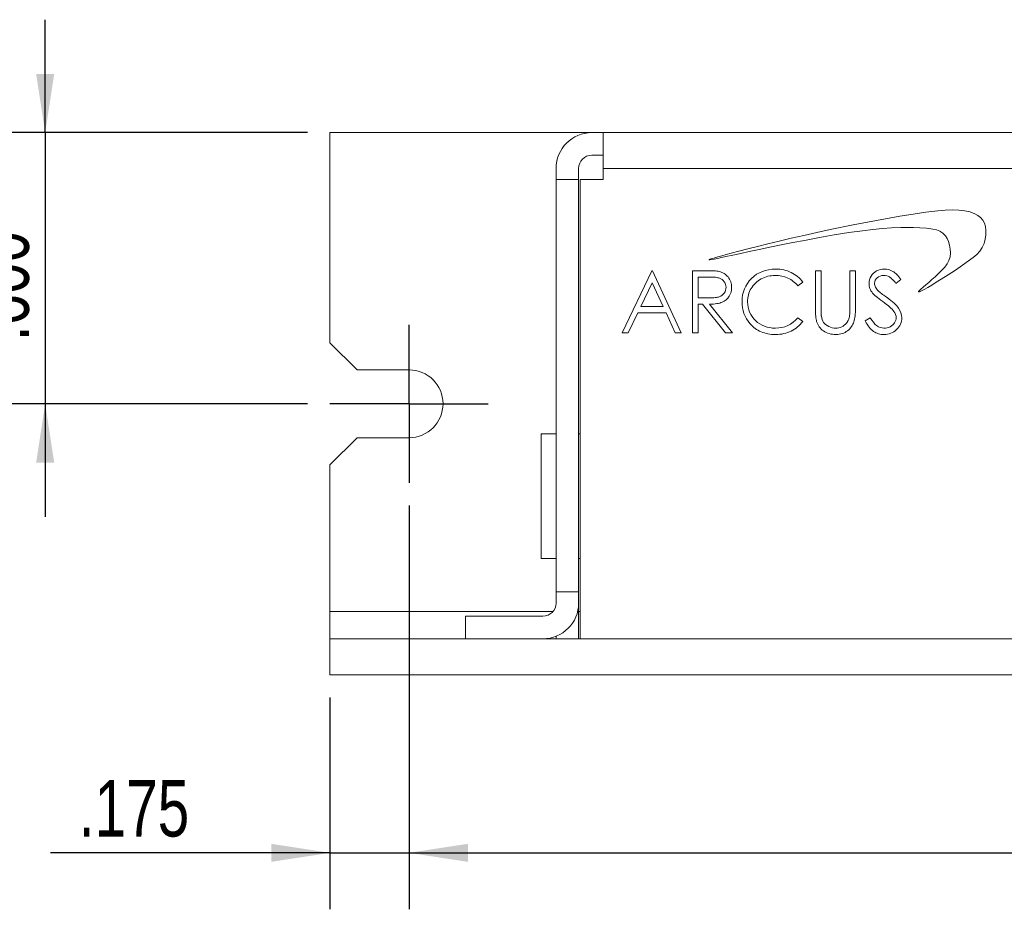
# Model space of a CAD drawing. Header units: inches. Extents: x 0.2 to 16.3, y 0.2 to 11.5.
# Tile 28 of 35: x 5.6 to 7.8, y 2.9 to 4.8. Entities that reach past the tile are written whole.
import ezdxf

# ---------------------------------------------------------------- set-up
doc = ezdxf.new("R2010")
doc.units = ezdxf.units.IN
doc.header["$MEASUREMENT"] = 0
doc.layers.add('FORMAT', color=7, linetype='Continuous')
doc.styles.add('SLDTEXTSTYLE0', font='TXT', dxfattribs={"width": 0.75})
doc.dimstyles.new('SLDDIMSTYLE0', dxfattribs={"dimtxt": 0.125, "dimasz": 0.13, "dimexe": 0, "dimexo": 0.0625, "dimgap": 0.03125, "dimtad": 2, "dimdec": 3, "dimzin": 4, "dimdsep": 46, "dimtxsty": 'Standard', "dimsah": 1, "dimcen": 0.09, "dimadec": 0, "dimazin": 0, "dimtfac": 1, "dimtdec": 3, "dimtofl": 0, "dimtmove": 0, "dimatfit": 3, "dimfxl": 0, "dimtolj": 1, "dimtzin": 12, "dimarcsym": 0})
doc.dimstyles.new('SLDDIMSTYLE1', dxfattribs={"dimtxt": 0.125, "dimasz": 0.13, "dimexe": 0, "dimexo": 0.0625, "dimgap": 0.03125, "dimtad": 2, "dimdec": 3, "dimzin": 4, "dimdsep": 46, "dimtxsty": 'Standard', "dimsah": 1, "dimcen": 0.09, "dimadec": 0, "dimazin": 0, "dimtfac": 1, "dimtdec": 3, "dimtofl": 0, "dimtmove": 0, "dimatfit": 3, "dimfxl": 0, "dimtolj": 1, "dimtzin": 12, "dimarcsym": 0})
doc.dimstyles.new('SLDDIMSTYLE2', dxfattribs={"dimtxt": 0.125, "dimasz": 0.13, "dimexe": 0, "dimexo": 0.0625, "dimgap": 0.03125, "dimtad": 2, "dimdec": 3, "dimzin": 12, "dimdsep": 46, "dimtxsty": 'Standard', "dimsah": 1, "dimcen": 0.09, "dimadec": 0, "dimazin": 0, "dimtfac": 1, "dimtdec": 3, "dimtofl": 0, "dimtmove": 0, "dimatfit": 3, "dimfxl": 0, "dimtolj": 1, "dimtzin": 12, "dimarcsym": 0})

# ---------------------------------------------------------------- blocks, each defined once
blk = doc.blocks.new('*D14')
at = {"layer": 'FORMAT'}
for p, q in [((5.7023, 4.5835), (5.7023, 4.8335)), ((6.2822, 4.5835), (5.5773, 4.5835)), ((5.7023, 4.5835), (5.7023, 3.9835)), ((6.2822, 3.9835), (5.5773, 3.9835)), ((5.7023, 3.9835), (5.7023, 3.7335))]:
    blk.add_line(p, q, dxfattribs=at)
for points in [[(5.7023, 4.5835), (5.7223, 4.7135), (5.6823, 4.7135)], [(5.7023, 3.9835), (5.6823, 3.8535), (5.7223, 3.8535)]]:
    blk.add_solid(points, dxfattribs=at)
at = {"layer": 'FORMAT', "insert": (5.5412, 4.122), "char_height": 0.125, "attachment_point": 1, "rotation": 90, "style": 'SLDTEXTSTYLE0'}
blk.add_mtext('.600', dxfattribs=at)
blk = doc.blocks.new('*D15')
at = {"layer": 'FORMAT'}
for p, q in [((6.5072, 3.7585), (6.5072, 2.8648)), ((6.3322, 3.3335), (6.3322, 2.8648)), ((6.3322, 2.9898), (5.7144, 2.9898)), ((6.3322, 2.9898), (6.5072, 2.9898)), ((6.5072, 2.9898), (6.7572, 2.9898))]:
    blk.add_line(p, q, dxfattribs=at)
for points in [[(6.3322, 2.9898), (6.2022, 3.0098), (6.2022, 2.9698)], [(6.5072, 2.9898), (6.6372, 2.9698), (6.6372, 3.0098)]]:
    blk.add_solid(points, dxfattribs=at)
at = {"layer": 'FORMAT', "insert": (5.7769, 3.1509), "char_height": 0.125, "attachment_point": 1, "style": 'SLDTEXTSTYLE0'}
blk.add_mtext('.175', dxfattribs=at)
blk = doc.blocks.new('*D16')
at = {"layer": 'FORMAT'}
for p, q in [((6.5072, 3.7585), (6.5072, 2.8648)), ((11.1572, 3.7585), (11.1572, 2.8648)), ((6.5072, 2.9898), (11.1572, 2.9898))]:
    blk.add_line(p, q, dxfattribs=at)
for points in [[(6.5072, 2.9898), (6.6372, 2.9698), (6.6372, 3.0098)], [(11.1572, 2.9898), (11.0272, 3.0098), (11.0272, 2.9698)]]:
    blk.add_solid(points, dxfattribs=at)
at = {"layer": 'FORMAT', "insert": (8.6244, 3.1509), "char_height": 0.125, "attachment_point": 1, "style": 'SLDTEXTSTYLE0'}
blk.add_mtext('4.650', dxfattribs=at)
blk = doc.blocks.new('SW_CENTERMARKSYMBOL_4')
at = {"layer": 'FORMAT', "color": 0}
for p, q in [((0, 0.1), (0, 0.175)), ((0, 0), (0, 0.1)), ((-0.1, 0), (-0.175, 0)), ((0, 0), (-0.1, 0)), ((0, 0), (0, -0.1)), ((0, 0), (0.1, 0)), ((0.1, 0), (0.175, 0)), ((0, -0.1), (0, -0.175))]:
    blk.add_line(p, q, dxfattribs=at)

msp = doc.modelspace()

# ---------------------------------------------------------------- linework, layer by layer
at = {"color": 7, "linetype": 'Continuous', "lineweight": 15}
for p, q in [((6.3322, 4.5835), (6.3322, 4.1185)), ((6.9112, 4.5835), (6.3322, 4.5835)), ((6.9112, 4.5835), (6.9362, 4.5835)), ((6.9362, 4.5835), (10.7282, 4.5835)), ((6.9362, 4.5045), (6.9362, 4.5835)), ((6.9112, 4.5335), (6.9362, 4.5335)), ((6.8322, 4.5045), (6.8322, 4.4795)), ((6.8822, 4.5045), (6.8822, 4.4795)), ((6.9362, 4.5045), (10.7282, 4.5045)), ((6.9362, 4.4795), (6.9362, 4.5045)), ((6.8822, 4.4795), (6.8322, 4.4795)), ((6.8322, 4.4795), (6.8322, 3.5675)), ((6.8822, 4.4795), (6.8822, 3.5675)), ((6.8857, 3.4635), (6.8857, 4.4795)), ((6.8857, 4.4795), (6.9362, 4.4795)), ((7.6217, 4.4035), (7.5929, 4.3987)), ((7.6498, 4.4077), (7.6217, 4.4035)), ((7.6768, 4.4108), (7.6498, 4.4077)), ((7.6931, 4.4121), (7.6768, 4.4108)), ((7.7086, 4.4125), (7.6931, 4.4121)), ((7.723, 4.4121), (7.7086, 4.4125)), ((7.7362, 4.4107), (7.723, 4.4121)), ((7.7481, 4.4081), (7.7362, 4.4107)), ((7.7586, 4.4042), (7.7481, 4.4081)), ((7.7654, 4.4003), (7.7586, 4.4042)), ((7.7712, 4.3956), (7.7654, 4.4003)), ((7.4892, 4.3794), (7.4384, 4.3689)), ((7.541, 4.3894), (7.4892, 4.3794)), ((7.5929, 4.3987), (7.541, 4.3894)), ((7.776, 4.39), (7.7712, 4.3956)), ((7.7796, 4.3833), (7.776, 4.39)), ((7.7819, 4.3757), (7.7796, 4.3833)), ((7.3799, 4.356), (7.3521, 4.3497)), ((7.4087, 4.3624), (7.3799, 4.356)), ((7.4384, 4.3689), (7.4087, 4.3624)), ((7.4147, 4.3514), (7.4475, 4.3571)), ((7.4475, 4.3571), (7.4794, 4.3622)), ((7.4794, 4.3622), (7.5099, 4.3666)), ((7.5099, 4.3666), (7.5326, 4.3693)), ((7.5326, 4.3693), (7.554, 4.3714)), ((7.554, 4.3714), (7.5745, 4.3729)), ((7.5745, 4.3729), (7.5946, 4.3736)), ((7.5946, 4.3736), (7.6084, 4.3738)), ((7.6084, 4.3738), (7.6225, 4.3736)), ((7.6225, 4.3736), (7.6369, 4.3732)), ((7.6369, 4.3732), (7.6515, 4.3722)), ((7.6515, 4.3722), (7.6656, 4.3702)), ((7.6656, 4.3702), (7.6737, 4.3682)), ((7.6737, 4.3682), (7.681, 4.3652)), ((7.681, 4.3652), (7.6875, 4.3611)), ((7.6875, 4.3611), (7.6932, 4.3554)), ((7.6932, 4.3554), (7.697, 4.3495)), ((7.7815, 4.3476), (7.7829, 4.3574)), ((7.7831, 4.3669), (7.7819, 4.3757)), ((7.7829, 4.3574), (7.7831, 4.3669)), ((7.3005, 4.3375), (7.2775, 4.3318)), ((7.3256, 4.3435), (7.3005, 4.3375)), ((7.3054, 4.3299), (7.3301, 4.335)), ((7.3521, 4.3497), (7.3256, 4.3435)), ((7.3301, 4.335), (7.3557, 4.3402)), ((7.3557, 4.3402), (7.3818, 4.3452)), ((7.3818, 4.3452), (7.4147, 4.3514)), ((7.697, 4.3495), (7.7003, 4.3423)), ((7.7003, 4.3423), (7.7027, 4.3342)), ((7.7027, 4.3342), (7.7042, 4.3259)), ((7.775, 4.3296), (7.7788, 4.3382)), ((7.7788, 4.3382), (7.7815, 4.3476)), ((7.2085, 4.314), (7.1987, 4.3113)), ((7.208, 4.3092), (7.2233, 4.3125)), ((7.2195, 4.317), (7.2085, 4.314)), ((7.2368, 4.3215), (7.2195, 4.317)), ((7.2233, 4.3125), (7.2406, 4.3162)), ((7.2562, 4.3265), (7.2368, 4.3215)), ((7.2406, 4.3162), (7.2597, 4.3203)), ((7.2775, 4.3318), (7.2562, 4.3265)), ((7.2597, 4.3203), (7.2818, 4.325)), ((7.2818, 4.325), (7.3054, 4.3299)), ((7.7047, 4.3177), (7.7038, 4.3087)), ((7.7042, 4.3259), (7.7047, 4.3177)), ((7.7544, 4.3071), (7.7626, 4.3141)), ((7.7626, 4.3141), (7.7695, 4.3215)), ((7.7695, 4.3215), (7.775, 4.3296)), ((7.1706, 4.3024), (7.1704, 4.3023)), ((7.1704, 4.3023), (7.1704, 4.3022)), ((7.1704, 4.3022), (7.1704, 4.3021)), ((7.1704, 4.3021), (7.1708, 4.3021)), ((7.1709, 4.3026), (7.1706, 4.3024)), ((7.1708, 4.3021), (7.1713, 4.3021)), ((7.1723, 4.3032), (7.1709, 4.3026)), ((7.1713, 4.3021), (7.1726, 4.3022)), ((7.1744, 4.304), (7.1723, 4.3032)), ((7.1726, 4.3022), (7.1764, 4.3028)), ((7.1782, 4.3053), (7.1744, 4.304)), ((7.1764, 4.3028), (7.182, 4.3038)), ((7.1832, 4.3068), (7.1782, 4.3053)), ((7.182, 4.3038), (7.1892, 4.3053)), ((7.1902, 4.3089), (7.1832, 4.3068)), ((7.1892, 4.3053), (7.1979, 4.3071)), ((7.1987, 4.3113), (7.1902, 4.3089)), ((7.1979, 4.3071), (7.208, 4.3092)), ((7.6973, 4.2933), (7.692, 4.2862)), ((7.7013, 4.3007), (7.6973, 4.2933)), ((7.7038, 4.3087), (7.7013, 4.3007)), ((7.7308, 4.29), (7.7448, 4.2999)), ((7.7448, 4.2999), (7.7544, 4.3071)), ((7.0439, 4.2781), (6.9785, 4.1403)), ((7.0457, 4.2781), (7.0439, 4.2781)), ((7.1093, 4.1403), (7.0457, 4.2781)), ((7.1616, 4.2781), (7.134, 4.2781)), ((7.134, 4.2781), (7.134, 4.1403)), ((7.1671, 4.2781), (7.1616, 4.2781)), ((7.1722, 4.278), (7.1671, 4.2781)), ((7.1767, 4.2778), (7.1722, 4.278)), ((7.1809, 4.2776), (7.1767, 4.2778)), ((7.1846, 4.2774), (7.1809, 4.2776)), ((7.1878, 4.2771), (7.1846, 4.2774)), ((7.1905, 4.2767), (7.1878, 4.2771)), ((7.1928, 4.2762), (7.1905, 4.2767)), ((7.1958, 4.2754), (7.1928, 4.2762)), ((7.1987, 4.2744), (7.1958, 4.2754)), ((7.2014, 4.2732), (7.1987, 4.2744)), ((7.204, 4.2718), (7.2014, 4.2732)), ((7.2064, 4.2702), (7.204, 4.2718)), ((7.2087, 4.2683), (7.2064, 4.2702)), ((7.2108, 4.2663), (7.2087, 4.2683)), ((7.2759, 4.27), (7.2701, 4.2658)), ((7.282, 4.2736), (7.2759, 4.27)), ((7.2885, 4.2765), (7.282, 4.2736)), ((7.2953, 4.2787), (7.2885, 4.2765)), ((7.3024, 4.2803), (7.2953, 4.2787)), ((7.3099, 4.2813), (7.3024, 4.2803)), ((7.3177, 4.2816), (7.3099, 4.2813)), ((7.3224, 4.2815), (7.3177, 4.2816)), ((7.327, 4.2812), (7.3224, 4.2815)), ((7.3315, 4.2806), (7.327, 4.2812)), ((7.3359, 4.2797), (7.3315, 4.2806)), ((7.3402, 4.2787), (7.3359, 4.2797)), ((7.3444, 4.2774), (7.3402, 4.2787)), ((7.3484, 4.2758), (7.3444, 4.2774)), ((7.3524, 4.2741), (7.3484, 4.2758)), ((7.3561, 4.2721), (7.3524, 4.2741)), ((7.3598, 4.2699), (7.3561, 4.2721)), ((7.3632, 4.2675), (7.3598, 4.2699)), ((7.4184, 4.2781), (7.406, 4.2781)), ((7.406, 4.2781), (7.406, 4.1949)), ((7.4184, 4.192), (7.4184, 4.2781)), ((7.4944, 4.2781), (7.482, 4.2781)), ((7.482, 4.2781), (7.482, 4.1956)), ((7.4944, 4.1949), (7.4944, 4.2781)), ((7.5312, 4.2693), (7.5288, 4.2658)), ((7.534, 4.2724), (7.5312, 4.2693)), ((7.5374, 4.2751), (7.534, 4.2724)), ((7.5411, 4.2774), (7.5374, 4.2751)), ((7.5451, 4.2792), (7.5411, 4.2774)), ((7.5494, 4.2806), (7.5451, 4.2792)), ((7.5538, 4.2814), (7.5494, 4.2806)), ((7.5584, 4.2816), (7.5538, 4.2814)), ((7.5632, 4.2813), (7.5584, 4.2816)), ((7.5679, 4.2804), (7.5632, 4.2813)), ((7.5725, 4.2788), (7.5679, 4.2804)), ((7.5769, 4.2766), (7.5725, 4.2788)), ((7.579, 4.2753), (7.5769, 4.2766)), ((7.5812, 4.2736), (7.579, 4.2753)), ((7.5835, 4.2717), (7.5812, 4.2736)), ((7.5857, 4.2696), (7.5835, 4.2717)), ((7.588, 4.2672), (7.5857, 4.2696)), ((7.6784, 4.2719), (7.6707, 4.2646)), ((7.6857, 4.2791), (7.6784, 4.2719)), ((7.6839, 4.259), (7.6996, 4.2691)), ((7.692, 4.2862), (7.6857, 4.2791)), ((7.6996, 4.2691), (7.7155, 4.2795)), ((7.7155, 4.2795), (7.7308, 4.29)), ((7.0446, 4.2513), (7.0197, 4.1986)), ((7.0689, 4.1986), (7.0446, 4.2513)), ((7.1722, 4.264), (7.1464, 4.264)), ((7.1464, 4.264), (7.1464, 4.218)), ((7.1758, 4.264), (7.1722, 4.264)), ((7.1792, 4.2638), (7.1758, 4.264)), ((7.1823, 4.2636), (7.1792, 4.2638)), ((7.1851, 4.2634), (7.1823, 4.2636)), ((7.1876, 4.263), (7.1851, 4.2634)), ((7.1899, 4.2626), (7.1876, 4.263)), ((7.192, 4.2621), (7.1899, 4.2626)), ((7.1937, 4.2616), (7.192, 4.2621)), ((7.1968, 4.2602), (7.1937, 4.2616)), ((7.1996, 4.2584), (7.1968, 4.2602)), ((7.202, 4.2562), (7.1996, 4.2584)), ((7.2042, 4.2536), (7.202, 4.2562)), ((7.2059, 4.2508), (7.2042, 4.2536)), ((7.2072, 4.2478), (7.2059, 4.2508)), ((7.2079, 4.2446), (7.2072, 4.2478)), ((7.2128, 4.2641), (7.2108, 4.2663)), ((7.2146, 4.2617), (7.2128, 4.2641)), ((7.2162, 4.2592), (7.2146, 4.2617)), ((7.2175, 4.2565), (7.2162, 4.2592)), ((7.2186, 4.2537), (7.2175, 4.2565)), ((7.2195, 4.2508), (7.2186, 4.2537)), ((7.2201, 4.2478), (7.2195, 4.2508)), ((7.2204, 4.2446), (7.2201, 4.2478)), ((7.2554, 4.25), (7.2518, 4.2441)), ((7.2597, 4.2556), (7.2554, 4.25)), ((7.2647, 4.261), (7.2597, 4.2556)), ((7.2701, 4.2658), (7.2647, 4.261)), ((7.2681, 4.245), (7.2705, 4.2478)), ((7.2705, 4.2478), (7.2732, 4.2505)), ((7.2732, 4.2505), (7.2761, 4.2531)), ((7.2761, 4.2531), (7.2791, 4.2554)), ((7.2791, 4.2554), (7.2824, 4.2577)), ((7.2824, 4.2577), (7.2859, 4.2597)), ((7.2859, 4.2597), (7.2895, 4.2615)), ((7.2895, 4.2615), (7.2931, 4.2631)), ((7.2931, 4.2631), (7.2969, 4.2644)), ((7.2969, 4.2644), (7.3008, 4.2656)), ((7.3008, 4.2656), (7.3047, 4.2664)), ((7.3047, 4.2664), (7.3087, 4.267)), ((7.3087, 4.267), (7.3127, 4.2674)), ((7.3127, 4.2674), (7.3169, 4.2675)), ((7.3169, 4.2675), (7.3244, 4.2672)), ((7.3244, 4.2672), (7.3316, 4.266)), ((7.3316, 4.266), (7.3384, 4.2642)), ((7.3384, 4.2642), (7.345, 4.2617)), ((7.345, 4.2617), (7.3482, 4.2601)), ((7.3482, 4.2601), (7.3512, 4.2584)), ((7.3512, 4.2584), (7.3541, 4.2565)), ((7.3541, 4.2565), (7.3569, 4.2545)), ((7.3569, 4.2545), (7.3596, 4.2522)), ((7.3596, 4.2522), (7.3622, 4.2498)), ((7.3622, 4.2498), (7.3646, 4.2473)), ((7.3665, 4.265), (7.3632, 4.2675)), ((7.3646, 4.2473), (7.367, 4.2445)), ((7.3696, 4.2622), (7.3665, 4.265)), ((7.367, 4.2445), (7.3778, 4.2528)), ((7.3725, 4.2593), (7.3696, 4.2622)), ((7.3752, 4.2561), (7.3725, 4.2593)), ((7.3778, 4.2528), (7.3752, 4.2561)), ((7.5247, 4.2538), (7.5244, 4.2495)), ((7.5244, 4.2495), (7.5245, 4.2467)), ((7.5245, 4.2467), (7.5249, 4.2439)), ((7.5255, 4.258), (7.5247, 4.2538)), ((7.5269, 4.262), (7.5255, 4.258)), ((7.5288, 4.2658), (7.5269, 4.262)), ((7.5368, 4.2501), (7.5371, 4.2536)), ((7.5369, 4.2479), (7.5368, 4.2501)), ((7.5373, 4.2457), (7.5369, 4.2479)), ((7.5371, 4.2536), (7.5382, 4.2569)), ((7.5382, 4.2569), (7.5399, 4.2598)), ((7.5399, 4.2598), (7.5424, 4.2625)), ((7.5424, 4.2625), (7.5455, 4.2647)), ((7.5455, 4.2647), (7.5489, 4.2662)), ((7.5489, 4.2662), (7.5527, 4.2672)), ((7.5527, 4.2672), (7.557, 4.2675)), ((7.557, 4.2675), (7.5604, 4.2673)), ((7.5604, 4.2673), (7.5636, 4.2667)), ((7.5636, 4.2667), (7.5668, 4.2656)), ((7.5668, 4.2656), (7.5697, 4.2641)), ((7.5697, 4.2641), (7.5712, 4.2631)), ((7.5712, 4.2631), (7.5728, 4.2619)), ((7.5728, 4.2619), (7.5745, 4.2604)), ((7.5745, 4.2604), (7.5762, 4.2588)), ((7.5762, 4.2588), (7.578, 4.2569)), ((7.578, 4.2569), (7.5799, 4.2548)), ((7.5799, 4.2548), (7.5819, 4.2524)), ((7.5819, 4.2524), (7.5839, 4.2498)), ((7.5839, 4.2498), (7.5951, 4.2583)), ((7.5903, 4.2645), (7.588, 4.2672)), ((7.5927, 4.2615), (7.5903, 4.2645)), ((7.5951, 4.2583), (7.5927, 4.2615)), ((7.6565, 4.252), (7.6499, 4.2464)), ((7.6635, 4.2582), (7.6565, 4.252)), ((7.6632, 4.2462), (7.6731, 4.2523)), ((7.6707, 4.2646), (7.6635, 4.2582)), ((7.6731, 4.2523), (7.6839, 4.259)), ((7.1995, 4.2238), (7.2021, 4.226)), ((7.2021, 4.226), (7.2042, 4.2286)), ((7.2042, 4.2286), (7.206, 4.2316)), ((7.206, 4.2316), (7.2072, 4.2346)), ((7.2072, 4.2346), (7.2079, 4.2379)), ((7.2082, 4.2413), (7.2079, 4.2446)), ((7.2079, 4.2379), (7.2082, 4.2413)), ((7.2151, 4.2214), (7.2175, 4.2258)), ((7.2175, 4.2258), (7.2192, 4.2306)), ((7.2192, 4.2306), (7.2202, 4.2358)), ((7.2202, 4.2358), (7.2206, 4.2413)), ((7.2206, 4.2413), (7.2204, 4.2446)), ((7.2465, 4.2314), (7.2448, 4.2246)), ((7.2488, 4.2379), (7.2465, 4.2314)), ((7.2518, 4.2441), (7.2488, 4.2379)), ((7.2578, 4.2247), (7.2589, 4.2284)), ((7.2589, 4.2284), (7.2603, 4.2319)), ((7.2603, 4.2319), (7.2619, 4.2354)), ((7.2619, 4.2354), (7.2637, 4.2387)), ((7.2637, 4.2387), (7.2658, 4.2419)), ((7.2658, 4.2419), (7.2681, 4.245)), ((7.5249, 4.2439), (7.5255, 4.2412)), ((7.5255, 4.2412), (7.5263, 4.2386)), ((7.5263, 4.2386), (7.5274, 4.236)), ((7.5274, 4.236), (7.5287, 4.2334)), ((7.5287, 4.2334), (7.5303, 4.231)), ((7.5303, 4.231), (7.5321, 4.2285)), ((7.5321, 4.2285), (7.5334, 4.227)), ((7.5334, 4.227), (7.5352, 4.2252)), ((7.5352, 4.2252), (7.5374, 4.2232)), ((7.5379, 4.2435), (7.5373, 4.2457)), ((7.5387, 4.2414), (7.5379, 4.2435)), ((7.5399, 4.2392), (7.5387, 4.2414)), ((7.5415, 4.237), (7.5399, 4.2392)), ((7.5435, 4.2347), (7.5415, 4.237)), ((7.5459, 4.2323), (7.5435, 4.2347)), ((7.5468, 4.2315), (7.5459, 4.2323)), ((7.5481, 4.2304), (7.5468, 4.2315)), ((7.5498, 4.2291), (7.5481, 4.2304)), ((7.5519, 4.2275), (7.5498, 4.2291)), ((7.5544, 4.2257), (7.5519, 4.2275)), ((7.5573, 4.2236), (7.5544, 4.2257)), ((7.6337, 4.2317), (7.6336, 4.2312)), ((7.6336, 4.2312), (7.6336, 4.2311)), ((7.6336, 4.2311), (7.6337, 4.231)), ((7.6345, 4.2327), (7.6337, 4.2317)), ((7.6337, 4.231), (7.6342, 4.2309)), ((7.6342, 4.2309), (7.6348, 4.231)), ((7.6358, 4.234), (7.6345, 4.2327)), ((7.6348, 4.231), (7.6363, 4.2315)), ((7.6392, 4.2373), (7.6358, 4.234)), ((7.6363, 4.2315), (7.6403, 4.2334)), ((7.6441, 4.2414), (7.6392, 4.2373)), ((7.6403, 4.2334), (7.6465, 4.2366)), ((7.6499, 4.2464), (7.6441, 4.2414)), ((7.6465, 4.2366), (7.6542, 4.241)), ((7.6542, 4.241), (7.6632, 4.2462)), ((7.1464, 4.218), (7.1716, 4.2179)), ((7.1464, 4.1403), (7.1464, 4.2039)), ((7.1464, 4.2039), (7.1564, 4.2039)), ((7.1564, 4.2039), (7.207, 4.1403)), ((7.1716, 4.2179), (7.1751, 4.2179)), ((7.1717, 4.2039), (7.176, 4.204)), ((7.2223, 4.1403), (7.1717, 4.2039)), ((7.1751, 4.2179), (7.1784, 4.218)), ((7.176, 4.204), (7.1801, 4.2042)), ((7.1784, 4.218), (7.1815, 4.2182)), ((7.1801, 4.2042), (7.1839, 4.2046)), ((7.1815, 4.2182), (7.1843, 4.2185)), ((7.1839, 4.2046), (7.1876, 4.2051)), ((7.1843, 4.2185), (7.1869, 4.2188)), ((7.1869, 4.2188), (7.1893, 4.2193)), ((7.1876, 4.2051), (7.1909, 4.2057)), ((7.1893, 4.2193), (7.1914, 4.2198)), ((7.1909, 4.2057), (7.1941, 4.2065)), ((7.1914, 4.2198), (7.1933, 4.2204)), ((7.1933, 4.2204), (7.1966, 4.2219)), ((7.1941, 4.2065), (7.1969, 4.2074)), ((7.1966, 4.2219), (7.1995, 4.2238)), ((7.1969, 4.2074), (7.1996, 4.2084)), ((7.1996, 4.2084), (7.2043, 4.2108)), ((7.2043, 4.2108), (7.2085, 4.2138)), ((7.2085, 4.2138), (7.2121, 4.2173)), ((7.2121, 4.2173), (7.2151, 4.2214)), ((7.2438, 4.2174), (7.2435, 4.21)), ((7.2435, 4.21), (7.2438, 4.2029)), ((7.2448, 4.2246), (7.2438, 4.2174)), ((7.2559, 4.2091), (7.256, 4.2131)), ((7.2562, 4.203), (7.2559, 4.2091)), ((7.256, 4.2131), (7.2564, 4.2171)), ((7.257, 4.1972), (7.2562, 4.203)), ((7.2564, 4.2171), (7.257, 4.2209)), ((7.257, 4.2209), (7.2578, 4.2247)), ((7.5374, 4.2232), (7.54, 4.2209)), ((7.54, 4.2209), (7.543, 4.2185)), ((7.543, 4.2185), (7.5465, 4.2158)), ((7.5465, 4.2158), (7.5504, 4.2129)), ((7.5504, 4.2129), (7.5547, 4.2098)), ((7.5547, 4.2098), (7.559, 4.2066)), ((7.5607, 4.2212), (7.5573, 4.2236)), ((7.559, 4.2066), (7.563, 4.2036)), ((7.5644, 4.2185), (7.5607, 4.2212)), ((7.563, 4.2036), (7.5666, 4.2007)), ((7.5688, 4.2153), (7.5644, 4.2185)), ((7.573, 4.2121), (7.5688, 4.2153)), ((7.5767, 4.209), (7.573, 4.2121)), ((7.5801, 4.206), (7.5767, 4.209)), ((7.5831, 4.2031), (7.5801, 4.206)), ((7.5857, 4.2003), (7.5831, 4.2031)), ((6.992, 4.1403), (7.013, 4.1845)), ((7.013, 4.1845), (7.0754, 4.1845)), ((7.0197, 4.1986), (7.0689, 4.1986)), ((7.0754, 4.1845), (7.0958, 4.1403)), ((7.2438, 4.2029), (7.2446, 4.1962)), ((7.2446, 4.1962), (7.246, 4.1896)), ((7.246, 4.1896), (7.2479, 4.1833)), ((7.2479, 4.1833), (7.2503, 4.1773)), ((7.2583, 4.1916), (7.257, 4.1972)), ((7.2603, 4.1863), (7.2583, 4.1916)), ((7.2627, 4.1812), (7.2603, 4.1863)), ((7.2658, 4.1764), (7.2627, 4.1812)), ((7.406, 4.1949), (7.4061, 4.1898)), ((7.4061, 4.1898), (7.4062, 4.1852)), ((7.4062, 4.1852), (7.4064, 4.181)), ((7.4184, 4.1889), (7.4184, 4.192)), ((7.4185, 4.1861), (7.4184, 4.1889)), ((7.4185, 4.1836), (7.4185, 4.1861)), ((7.4186, 4.1815), (7.4185, 4.1836)), ((7.4187, 4.1797), (7.4186, 4.1815)), ((7.4817, 4.1821), (7.4815, 4.1796)), ((7.4818, 4.185), (7.4817, 4.1821)), ((7.4819, 4.1882), (7.4818, 4.185)), ((7.482, 4.1917), (7.4819, 4.1882)), ((7.482, 4.1956), (7.482, 4.1917)), ((7.4935, 4.1782), (7.4939, 4.182)), ((7.4939, 4.182), (7.4942, 4.1861)), ((7.4942, 4.1861), (7.4943, 4.1904)), ((7.4943, 4.1904), (7.4944, 4.1949)), ((7.5666, 4.2007), (7.5699, 4.1979)), ((7.5699, 4.1979), (7.5729, 4.1952)), ((7.5729, 4.1952), (7.5754, 4.1926)), ((7.5754, 4.1926), (7.5777, 4.1901)), ((7.5777, 4.1901), (7.5795, 4.1878)), ((7.5795, 4.1878), (7.5817, 4.1845)), ((7.5817, 4.1845), (7.5832, 4.1811)), ((7.588, 4.1975), (7.5857, 4.2003)), ((7.5899, 4.1949), (7.588, 4.1975)), ((7.5929, 4.1897), (7.5899, 4.1949)), ((7.5951, 4.1845), (7.5929, 4.1897)), ((7.5964, 4.1793), (7.5951, 4.1845)), ((7.2503, 4.1773), (7.2533, 4.1716)), ((7.2533, 4.1716), (7.2569, 4.1661)), ((7.2569, 4.1661), (7.261, 4.1609)), ((7.261, 4.1609), (7.2636, 4.158)), ((7.2693, 4.1718), (7.2658, 4.1764)), ((7.2734, 4.1676), (7.2693, 4.1718)), ((7.278, 4.1637), (7.2734, 4.1676)), ((7.2828, 4.1603), (7.278, 4.1637)), ((7.2879, 4.1574), (7.2828, 4.1603)), ((7.3508, 4.1599), (7.3448, 4.1567)), ((7.3565, 4.1638), (7.3508, 4.1599)), ((7.3619, 4.1685), (7.3565, 4.1638)), ((7.367, 4.1739), (7.3619, 4.1685)), ((7.3778, 4.1657), (7.367, 4.1739)), ((7.3723, 4.1592), (7.3751, 4.1623)), ((7.3751, 4.1623), (7.3778, 4.1657)), ((7.4064, 4.181), (7.4067, 4.1771)), ((7.4067, 4.1771), (7.407, 4.1737)), ((7.407, 4.1737), (7.4074, 4.1707)), ((7.4074, 4.1707), (7.4079, 4.1681)), ((7.4079, 4.1681), (7.4085, 4.1658)), ((7.4085, 4.1658), (7.4096, 4.1626)), ((7.4096, 4.1626), (7.4109, 4.1596)), ((7.4109, 4.1596), (7.4125, 4.1567)), ((7.4188, 4.1783), (7.4187, 4.1797)), ((7.419, 4.1772), (7.4188, 4.1783)), ((7.4197, 4.1734), (7.419, 4.1772)), ((7.4207, 4.1698), (7.4197, 4.1734)), ((7.4221, 4.1666), (7.4207, 4.1698)), ((7.4237, 4.1637), (7.4221, 4.1666)), ((7.4259, 4.1611), (7.4237, 4.1637)), ((7.4285, 4.1587), (7.4259, 4.1611)), ((7.4744, 4.1618), (7.4722, 4.1594)), ((7.4764, 4.1645), (7.4744, 4.1618)), ((7.4781, 4.1675), (7.4764, 4.1645)), ((7.4795, 4.1707), (7.4781, 4.1675)), ((7.4806, 4.1742), (7.4795, 4.1707)), ((7.4809, 4.1756), (7.4806, 4.1742)), ((7.4812, 4.1774), (7.4809, 4.1756)), ((7.4815, 4.1796), (7.4812, 4.1774)), ((7.4873, 4.1569), (7.4887, 4.1595)), ((7.4887, 4.1595), (7.4899, 4.1622)), ((7.4899, 4.1622), (7.4909, 4.165)), ((7.4909, 4.165), (7.4917, 4.168)), ((7.4917, 4.168), (7.4924, 4.1712)), ((7.4924, 4.1712), (7.493, 4.1746)), ((7.493, 4.1746), (7.4935, 4.1782)), ((7.5272, 4.1739), (7.5156, 4.1669)), ((7.5156, 4.1669), (7.5178, 4.163)), ((7.5178, 4.163), (7.52, 4.1594)), ((7.5306, 4.1685), (7.5272, 4.1739)), ((7.534, 4.1638), (7.5306, 4.1685)), ((7.5376, 4.1599), (7.534, 4.1638)), ((7.5413, 4.1567), (7.5376, 4.1599)), ((7.5792, 4.1602), (7.577, 4.1579)), ((7.5811, 4.1628), (7.5792, 4.1602)), ((7.5826, 4.1655), (7.5811, 4.1628)), ((7.5836, 4.1684), (7.5826, 4.1655)), ((7.5832, 4.1811), (7.5842, 4.1777)), ((7.5843, 4.1713), (7.5836, 4.1684)), ((7.5842, 4.1777), (7.5845, 4.1743)), ((7.5845, 4.1743), (7.5843, 4.1713)), ((7.5924, 4.1568), (7.594, 4.16)), ((7.594, 4.16), (7.5952, 4.1633)), ((7.5952, 4.1633), (7.5961, 4.1668)), ((7.5961, 4.1668), (7.5967, 4.1704)), ((7.5968, 4.1741), (7.5964, 4.1793)), ((7.5967, 4.1704), (7.5968, 4.1741)), ((6.9785, 4.1403), (6.992, 4.1403)), ((7.0958, 4.1403), (7.1093, 4.1403)), ((7.134, 4.1403), (7.1464, 4.1403)), ((7.207, 4.1403), (7.2223, 4.1403)), ((7.2636, 4.158), (7.2664, 4.1552)), ((7.2664, 4.1552), (7.2693, 4.1527)), ((7.2693, 4.1527), (7.2723, 4.1503)), ((7.2723, 4.1503), (7.2755, 4.1482)), ((7.2755, 4.1482), (7.2787, 4.1462)), ((7.2787, 4.1462), (7.2821, 4.1444)), ((7.2821, 4.1444), (7.2856, 4.1428)), ((7.2856, 4.1428), (7.2892, 4.1414)), ((7.2933, 4.1551), (7.2879, 4.1574)), ((7.2892, 4.1414), (7.293, 4.1402)), ((7.293, 4.1402), (7.2968, 4.1391)), ((7.299, 4.1533), (7.2933, 4.1551)), ((7.2968, 4.1391), (7.3008, 4.1383)), ((7.3049, 4.152), (7.299, 4.1533)), ((7.3008, 4.1383), (7.3049, 4.1376)), ((7.3112, 4.1512), (7.3049, 4.152)), ((7.3049, 4.1376), (7.309, 4.1372)), ((7.3177, 4.1509), (7.3112, 4.1512)), ((7.3249, 4.1513), (7.3177, 4.1509)), ((7.3318, 4.1524), (7.3249, 4.1513)), ((7.3271, 4.1373), (7.3315, 4.1378)), ((7.3315, 4.1378), (7.3359, 4.1387)), ((7.3384, 4.1541), (7.3318, 4.1524)), ((7.3359, 4.1387), (7.3401, 4.1397)), ((7.3448, 4.1567), (7.3384, 4.1541)), ((7.3401, 4.1397), (7.3442, 4.141)), ((7.3442, 4.141), (7.3482, 4.1426)), ((7.3482, 4.1426), (7.3521, 4.1443)), ((7.3521, 4.1443), (7.3559, 4.1463)), ((7.3559, 4.1463), (7.3595, 4.1485)), ((7.3595, 4.1485), (7.363, 4.1509)), ((7.363, 4.1509), (7.3662, 4.1535)), ((7.3662, 4.1535), (7.3694, 4.1562)), ((7.3694, 4.1562), (7.3723, 4.1592)), ((7.4125, 4.1567), (7.4143, 4.154)), ((7.4143, 4.154), (7.4163, 4.1514)), ((7.4163, 4.1514), (7.4186, 4.149)), ((7.4186, 4.149), (7.4211, 4.1468)), ((7.4211, 4.1468), (7.4239, 4.1447)), ((7.4239, 4.1447), (7.4269, 4.1429)), ((7.4269, 4.1429), (7.4299, 4.1413)), ((7.4316, 4.1565), (7.4285, 4.1587)), ((7.4299, 4.1413), (7.4332, 4.1399)), ((7.4352, 4.1546), (7.4316, 4.1565)), ((7.4332, 4.1399), (7.4366, 4.1388)), ((7.4391, 4.153), (7.4352, 4.1546)), ((7.4366, 4.1388), (7.4401, 4.1379)), ((7.443, 4.1518), (7.4391, 4.153)), ((7.4401, 4.1379), (7.4438, 4.1373)), ((7.447, 4.1511), (7.443, 4.1518)), ((7.4509, 4.1509), (7.447, 4.1511)), ((7.4542, 4.1511), (7.4509, 4.1509)), ((7.4576, 4.1516), (7.4542, 4.1511)), ((7.4608, 4.1525), (7.4576, 4.1516)), ((7.4587, 4.1373), (7.4621, 4.138)), ((7.464, 4.1538), (7.4608, 4.1525)), ((7.4621, 4.138), (7.4653, 4.1389)), ((7.467, 4.1554), (7.464, 4.1538)), ((7.4653, 4.1389), (7.4684, 4.1401)), ((7.4697, 4.1572), (7.467, 4.1554)), ((7.4684, 4.1401), (7.4714, 4.1415)), ((7.4722, 4.1594), (7.4697, 4.1572)), ((7.4714, 4.1415), (7.4742, 4.1432)), ((7.4742, 4.1432), (7.4769, 4.1452)), ((7.4769, 4.1452), (7.4794, 4.1474)), ((7.4794, 4.1474), (7.4817, 4.1496)), ((7.4817, 4.1496), (7.4838, 4.1519)), ((7.4838, 4.1519), (7.4857, 4.1544)), ((7.4857, 4.1544), (7.4873, 4.1569)), ((7.52, 4.1594), (7.5223, 4.156)), ((7.5223, 4.156), (7.5247, 4.153)), ((7.5247, 4.153), (7.5271, 4.1502)), ((7.5271, 4.1502), (7.5295, 4.1478)), ((7.5295, 4.1478), (7.532, 4.1456)), ((7.532, 4.1456), (7.5345, 4.1437)), ((7.5345, 4.1437), (7.5372, 4.1421)), ((7.5372, 4.1421), (7.5398, 4.1407)), ((7.5398, 4.1407), (7.5426, 4.1395)), ((7.5452, 4.1541), (7.5413, 4.1567)), ((7.5426, 4.1395), (7.5454, 4.1385)), ((7.5491, 4.1524), (7.5452, 4.1541)), ((7.5454, 4.1385), (7.5483, 4.1377)), ((7.5483, 4.1377), (7.5513, 4.1372)), ((7.5533, 4.1513), (7.5491, 4.1524)), ((7.5575, 4.1509), (7.5533, 4.1513)), ((7.5611, 4.1511), (7.5575, 4.1509)), ((7.5646, 4.1517), (7.5611, 4.1511)), ((7.568, 4.1527), (7.5646, 4.1517)), ((7.5654, 4.1375), (7.5691, 4.1384)), ((7.5713, 4.1541), (7.568, 4.1527)), ((7.5691, 4.1384), (7.5727, 4.1396)), ((7.5743, 4.1559), (7.5713, 4.1541)), ((7.5727, 4.1396), (7.5761, 4.1411)), ((7.577, 4.1579), (7.5743, 4.1559)), ((7.5761, 4.1411), (7.5793, 4.143)), ((7.5793, 4.143), (7.5824, 4.1453)), ((7.5824, 4.1453), (7.5854, 4.1479)), ((7.5854, 4.1479), (7.5881, 4.1507)), ((7.5881, 4.1507), (7.5904, 4.1537)), ((7.5904, 4.1537), (7.5924, 4.1568)), ((6.3322, 4.1185), (6.3922, 4.0585)), ((7.309, 4.1372), (7.3134, 4.1369)), ((7.3134, 4.1369), (7.3178, 4.1368)), ((7.3178, 4.1368), (7.3225, 4.1369)), ((7.3225, 4.1369), (7.3271, 4.1373)), ((7.4438, 4.1373), (7.4476, 4.1369)), ((7.4476, 4.1369), (7.4516, 4.1368)), ((7.4516, 4.1368), (7.4552, 4.1369)), ((7.4552, 4.1369), (7.4587, 4.1373)), ((7.5513, 4.1372), (7.5544, 4.1369)), ((7.5544, 4.1369), (7.5575, 4.1368)), ((7.5575, 4.1368), (7.5615, 4.1369)), ((7.5615, 4.1369), (7.5654, 4.1375)), ((6.3922, 4.0585), (6.5072, 4.0585)), ((6.3922, 3.9085), (6.3322, 3.8485)), ((6.5072, 3.9085), (6.3922, 3.9085)), ((6.7992, 3.9132), (6.7992, 3.9171)), ((6.7992, 3.9171), (6.8031, 3.9171)), ((6.7992, 3.9132), (6.7992, 3.9171)), ((6.7992, 3.9171), (6.8031, 3.9171)), ((6.7992, 3.9132), (6.7992, 3.9171)), ((6.7992, 3.9171), (6.8031, 3.9171)), ((6.7992, 3.9132), (6.7992, 3.9171)), ((6.7992, 3.9171), (6.8031, 3.9171)), ((6.7992, 3.9132), (6.7992, 3.9171)), ((6.7992, 3.9171), (6.8031, 3.9171)), ((6.7992, 3.9132), (6.7992, 3.9171)), ((6.7992, 3.9171), (6.8031, 3.9171)), ((6.7992, 3.9132), (6.7992, 3.9171)), ((6.7992, 3.9171), (6.8031, 3.9171)), ((6.7992, 3.9132), (6.7992, 3.9171)), ((6.7992, 3.9171), (6.8031, 3.9171)), ((6.7992, 3.9132), (6.7992, 3.9171)), ((6.7992, 3.9171), (6.8031, 3.9171)), ((6.7992, 3.6415), (6.7992, 3.9132)), ((6.8031, 3.9171), (6.8322, 3.9171)), ((6.8822, 3.9171), (6.8857, 3.9171)), ((6.3322, 3.8485), (6.3322, 3.5235)), ((6.8322, 3.6415), (6.7992, 3.6415)), ((6.8857, 3.6415), (6.8822, 3.6415)), ((6.8822, 3.5675), (6.8322, 3.5675)), ((6.8322, 3.5675), (6.8322, 3.5425)), ((6.8322, 3.5675), (6.8322, 3.5425)), ((6.8322, 3.5675), (6.8322, 3.5425)), ((6.8322, 3.5675), (6.8322, 3.5425)), ((6.8822, 3.5675), (6.8822, 3.5425)), ((6.8822, 3.5675), (6.8822, 3.4635)), ((6.8822, 3.5675), (6.8822, 3.5425)), ((6.8822, 3.5675), (6.8822, 3.4635)), ((6.3322, 3.5235), (6.3322, 3.4635)), ((6.8251, 3.5235), (6.3322, 3.5235)), ((6.6322, 3.5135), (6.6322, 3.4635)), ((6.6322, 3.5135), (6.8032, 3.5135)), ((6.8857, 3.5235), (6.8822, 3.5235)), ((6.3322, 3.3835), (6.3322, 3.4635)), ((6.3322, 3.4635), (11.3322, 3.4635)), ((6.3322, 3.4635), (6.3922, 3.4635)), ((6.3322, 3.4635), (6.3922, 3.4635)), ((6.3922, 3.4635), (6.5072, 3.4635)), ((6.3922, 3.4635), (6.5072, 3.4635)), ((6.5072, 3.4635), (6.5822, 3.4635)), ((6.5072, 3.4635), (6.5822, 3.4635)), ((6.8322, 3.469), (6.8322, 3.4635)), ((6.8322, 3.469), (6.8322, 3.4635)), ((10.7787, 3.4635), (6.8857, 3.4635)), ((6.3322, 3.3835), (11.3322, 3.3835)), ((6.3322, 3.3835), (6.3922, 3.3835)), ((6.3322, 3.3835), (6.3922, 3.3835)), ((6.3922, 3.3835), (6.5072, 3.3835)), ((6.3922, 3.3835), (6.5072, 3.3835)), ((6.5072, 3.3835), (6.5822, 3.3835)), ((6.5072, 3.3835), (6.5822, 3.3835))]:
    msp.add_line(p, q, dxfattribs=at)
for centre, radius, start, end in [((6.9112, 4.5045), 0.079, 90, 180), ((6.9112, 4.5045), 0.029, 90, 180), ((6.5072, 3.9835), 0.075, 270, 90), ((6.8031, 3.9132), 0.00394, 90, 180), ((6.8032, 3.5425), 0.079, 270, 0), ((6.8032, 3.5425), 0.029, 270, 0)]:
    msp.add_arc(centre, radius, start, end, dxfattribs=at)
for points in [[(6.832, 4.3441), (6.8322, 4.3441)], [(6.832, 4.3376), (6.8322, 4.3376)], [(6.832, 4.3283), (6.8322, 4.3283)], [(6.832, 4.3217), (6.8322, 4.3217)]]:
    msp.add_open_spline(points, degree=1, dxfattribs=at)

# ---------------------------------------------------------------- block references
at = {"layer": 'FORMAT'}
msp.add_blockref('SW_CENTERMARKSYMBOL_4', (6.5072, 3.9835), dxfattribs=at)

# ---------------------------------------------------------------- dimensions: what is measured, and where the dimension line sits
dim = msp.add_linear_dim(base=(5.7023, 3.9835), p1=(6.3322, 4.5835), p2=(6.3322, 3.9835), angle=90, dimstyle='SLDDIMSTYLE1', dxfattribs=at)
dim.commit()
dim.dimension.update_dxf_attribs({"geometry": '*D14', "text_midpoint": (5.7023, 4.2835), "dimtype": 160})
for base, p1, p2, dimstyle, picture, middle in [((6.5072, 2.9898), (6.3322, 3.3835), (6.5072, 3.8085), 'SLDDIMSTYLE2', '*D15', (5.9385, 2.9898)), ((11.1572, 2.9898), (6.5072, 3.8085), (11.1572, 3.8085), 'SLDDIMSTYLE0', '*D16', (8.8322, 2.9898))]:
    dim = msp.add_linear_dim(base=base, p1=p1, p2=p2, dimstyle=dimstyle, dxfattribs=at)
    dim.commit()
    dim.dimension.update_dxf_attribs({"geometry": picture, "text_midpoint": middle, "dimtype": 160})

doc.saveas('drawing.dxf')
